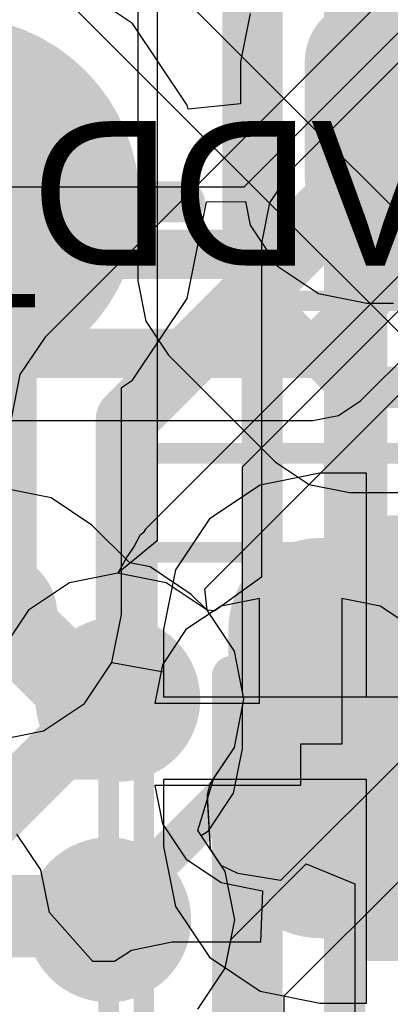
# Model space of a CAD drawing. Header units: millimetres. Extents: x -2 to 68, y -2 to 27.4.
# Tile 26 of 256: x 8.6 to 9.5, y 7.9 to 10.2. Entities that reach past the tile are written whole.
import ezdxf

# ---------------------------------------------------------------- set-up
doc = ezdxf.new("R2010")
doc.units = ezdxf.units.MM
for name, color, linetype in [('BottomLayer', 5, 'Continuous'), ('BottomPaste', 16, 'Continuous'), ('BottomSolder', 6, 'Continuous'), ('DrillGuide', 244, 'Continuous'), ('Mechanical10', 56, 'Continuous'), ('Mechanical13', 56, 'Continuous'), ('Mechanical15', 56, 'Continuous'), ('Mechanical42', 56, 'Continuous'), ('Mechanical6', 56, 'Continuous'), ('Mechanical88', 56, 'Continuous'), ('MidLayer1', 16, 'Continuous'), ('MidLayer2', 76, 'Continuous'), ('MidLayer3', 90, 'Continuous'), ('MidLayer4', 156, 'Continuous'), ('MidLayer5', 130, 'Continuous'), ('MidLayer6', 216, 'Continuous'), ('MidLayer7', 6, 'Continuous'), ('MidLayer8', 54, 'Continuous'), ('MultiLayer', 9, 'Continuous'), ('TopLayer', 1, 'Continuous'), ('TopPaste', 8, 'Continuous'), ('TopSolder', 216, 'Continuous'), ('ViaHoleLayer', 16, 'Continuous')]:
    doc.layers.add(name, color=color, linetype=linetype)

# ---------------------------------------------------------------- blocks, each defined once
blk = doc.blocks.new('TP_0_8MM_B_184')
at = {"layer": 'BottomLayer', "const_width": 0.4001}
blk.add_lwpolyline([(-0.2, 0, 1), (0.2, 0, 1)], format="xyb", close=True, dxfattribs=at)
at = {"layer": 'BottomSolder', "const_width": 0.45}
blk.add_lwpolyline([(-0.225, 0, 1), (0.225, 0, 1)], format="xyb", close=True, dxfattribs=at)
blk = doc.blocks.new('QFN40P700X700X100_HS_57L_226')
at = {"layer": 'Mechanical13', "const_width": 0.1}
for points in [[(3.55, 3.55), (3.55, -3.55)], [(3.55, -3.55), (-3.55, -3.55)]]:
    blk.add_lwpolyline(points, dxfattribs=at)
at = {"layer": 'Mechanical13', "const_width": 0.05}
blk.add_lwpolyline([(3.525, -3.55, 1), (3.575, -3.55, 1)], format="xyb", close=True, dxfattribs=at)
blk.add_lwpolyline([(3.525, -3.55, 1), (3.575, -3.55, 1)], format="xyb", close=True, dxfattribs=at)
at = {"layer": 'Mechanical15', "const_width": 0.05}
for points in [[(3.85, 3.85), (3.85, -3.85)], [(3.85, -3.85), (-3.85, -3.85)]]:
    blk.add_lwpolyline(points, dxfattribs=at)
at = {"layer": 'Mechanical15', "const_width": 0.025}
blk.add_lwpolyline([(3.8375, -3.85, 1), (3.8625, -3.85, 1)], format="xyb", close=True, dxfattribs=at)
blk.add_lwpolyline([(3.8375, -3.85, 1), (3.8625, -3.85, 1)], format="xyb", close=True, dxfattribs=at)
at = {"layer": 'TopLayer', "const_width": 0.108}
for points in [[(3.239, -3.293, 1), (3.347, -3.293, 1)], [(3.423, -3.293, 1), (3.531, -3.293, 1)], [(3.239, -3.477, 1), (3.347, -3.477, 1)], [(3.423, -3.477, 1), (3.531, -3.477, 1)]]:
    blk.add_lwpolyline(points, format="xyb", close=True, dxfattribs=at)
at = {"layer": 'TopLayer'}
for points in [[(3.477, -3.585), (3.477, -3.185), (3.293, -3.585), (3.293, -3.185)], [(3.585, -3.477), (3.585, -3.293), (3.185, -3.477), (3.185, -3.293)]]:
    blk.add_solid(points, dxfattribs=at)
at = {"layer": 'TopPaste', "const_width": 0.108}
for points in [[(3.239, -3.293, 1), (3.347, -3.293, 1)], [(3.423, -3.293, 1), (3.531, -3.293, 1)], [(3.239, -3.477, 1), (3.347, -3.477, 1)], [(3.423, -3.477, 1), (3.531, -3.477, 1)]]:
    blk.add_lwpolyline(points, format="xyb", close=True, dxfattribs=at)
at = {"layer": 'TopPaste'}
for points in [[(3.477, -3.585), (3.477, -3.185), (3.293, -3.585), (3.293, -3.185)], [(3.585, -3.477), (3.585, -3.293), (3.185, -3.477), (3.185, -3.293)]]:
    blk.add_solid(points, dxfattribs=at)
at = {"layer": 'TopSolder', "const_width": 0.108}
for points in [[(3.239, -3.293, 1), (3.347, -3.293, 1)], [(3.423, -3.293, 1), (3.531, -3.293, 1)], [(3.239, -3.477, 1), (3.347, -3.477, 1)], [(3.423, -3.477, 1), (3.531, -3.477, 1)]]:
    blk.add_lwpolyline(points, format="xyb", close=True, dxfattribs=at)
at = {"layer": 'TopSolder'}
for points in [[(3.477, -3.585), (3.477, -3.185), (3.293, -3.585), (3.293, -3.185)], [(3.585, -3.477), (3.585, -3.293), (3.185, -3.477), (3.185, -3.293)]]:
    blk.add_solid(points, dxfattribs=at)
blk = doc.blocks.new('CAP_0603_B_436')
at = {"layer": 'BottomLayer', "const_width": 0.2219}
for points in [[(-1.0741, 0.2631, 1), (-0.8522, 0.2631, 1)], [(-1.0741, -0.2631, 1), (-0.8522, -0.2631, 1)]]:
    blk.add_lwpolyline(points, format="xyb", close=True, dxfattribs=at)
at = {"layer": 'BottomLayer'}
for points in [[(-0.5369, 0.485), (-0.9632, 0.485), (-0.5369, -0.485), (-0.9632, -0.485)], [(-0.315, 0.2631), (-1.185, 0.2631), (-0.315, -0.2631), (-1.185, -0.2631)]]:
    blk.add_solid(points, dxfattribs=at)
at = {"layer": 'BottomPaste', "const_width": 0.2219}
for points in [[(-1.0741, 0.2631, 1), (-0.8522, 0.2631, 1)], [(-1.0741, -0.2631, 1), (-0.8522, -0.2631, 1)]]:
    blk.add_lwpolyline(points, format="xyb", close=True, dxfattribs=at)
at = {"layer": 'BottomPaste'}
for points in [[(-0.5369, 0.485), (-0.9632, 0.485), (-0.5369, -0.485), (-0.9632, -0.485)], [(-0.315, 0.2631), (-1.185, 0.2631), (-0.315, -0.2631), (-1.185, -0.2631)]]:
    blk.add_solid(points, dxfattribs=at)
at = {"layer": 'BottomSolder', "const_width": 0.2219}
for points in [[(-1.0741, 0.2631, 1), (-0.8522, 0.2631, 1)], [(-1.0741, -0.2631, 1), (-0.8522, -0.2631, 1)]]:
    blk.add_lwpolyline(points, format="xyb", close=True, dxfattribs=at)
at = {"layer": 'BottomSolder'}
for points in [[(-0.5369, 0.485), (-0.9632, 0.485), (-0.5369, -0.485), (-0.9632, -0.485)], [(-0.315, 0.2631), (-1.185, 0.2631), (-0.315, -0.2631), (-1.185, -0.2631)]]:
    blk.add_solid(points, dxfattribs=at)
at = {"layer": 'Mechanical10', "const_width": 0.12}
for points in [[(-0.88, 0.48), (0.88, 0.48)], [(-0.88, -0.48), (-0.88, 0.48)], [(-0.88, -0.48), (0.88, -0.48)]]:
    blk.add_lwpolyline(points, dxfattribs=at)
at = {"layer": 'Mechanical10', "const_width": 0.06}
for points in [[(-0.91, 0.48, 1), (-0.85, 0.48, 1)], [(-0.91, 0.48, 1), (-0.85, 0.48, 1)], [(-0.91, -0.48, 1), (-0.85, -0.48, 1)], [(-0.91, -0.48, 1), (-0.85, -0.48, 1)]]:
    blk.add_lwpolyline(points, format="xyb", close=True, dxfattribs=at)
at = {"layer": 'Mechanical6', "const_width": 0.05}
for points in [[(-1.39, 0.69), (1.39, 0.69)], [(-1.39, -0.69), (-1.39, 0.69)]]:
    blk.add_lwpolyline(points, dxfattribs=at)
at = {"layer": 'Mechanical6', "const_width": 0.025}
blk.add_lwpolyline([(-1.4025, 0.69, 1), (-1.3775, 0.69, 1)], format="xyb", close=True, dxfattribs=at)
blk.add_lwpolyline([(-1.4025, 0.69, 1), (-1.3775, 0.69, 1)], format="xyb", close=True, dxfattribs=at)
blk = doc.blocks.new('CAP_0402_440')
at = {"layer": 'Mechanical13', "const_width": 0.12}
for points in [[(-0.53, 0.28), (0.53, 0.28)], [(-0.53, -0.28), (-0.53, 0.28)], [(0.53, -0.28), (0.53, 0.28)], [(-0.53, -0.28), (0.53, -0.28)]]:
    blk.add_lwpolyline(points, dxfattribs=at)
at = {"layer": 'Mechanical13', "const_width": 0.06}
for points in [[(-0.56, 0.28, 1), (-0.5, 0.28, 1)], [(-0.56, 0.28, 1), (-0.5, 0.28, 1)], [(0.5, 0.28, 1), (0.56, 0.28, 1)], [(0.5, 0.28, 1), (0.56, 0.28, 1)], [(-0.56, -0.28, 1), (-0.5, -0.28, 1)], [(-0.56, -0.28, 1), (-0.5, -0.28, 1)], [(0.5, -0.28, 1), (0.56, -0.28, 1)], [(0.5, -0.28, 1), (0.56, -0.28, 1)]]:
    blk.add_lwpolyline(points, format="xyb", close=True, dxfattribs=at)
at = {"layer": 'Mechanical15', "const_width": 0.05}
for points in [[(-0.9, 0.44), (0.9, 0.44)], [(-0.9, -0.44), (-0.9, 0.44)], [(0.9, -0.44), (0.9, 0.44)], [(0, -0.22), (0, 0.22)], [(-0.22, 0), (0.22, 0)], [(-0.9, -0.44), (0.9, -0.44)]]:
    blk.add_lwpolyline(points, dxfattribs=at)
at = {"layer": 'Mechanical15'}
for points, const_width in [([(-0.9125, 0.44, 1), (-0.8875, 0.44, 1)], 0.025), ([(-0.9125, 0.44, 1), (-0.8875, 0.44, 1)], 0.025), ([(0.8875, 0.44, 1), (0.9125, 0.44, 1)], 0.025), ([(0.8875, 0.44, 1), (0.9125, 0.44, 1)], 0.025), ([(-0.0125, 0.22, 1), (0.0125, 0.22, 1)], 0.025), ([(0.165, 0, 1), (-0.165, 0, 1)], 0.05), ([(-0.2325, 0, 1), (-0.2075, 0, 1)], 0.025), ([(-0.1775, 0, 1), (-0.1525, 0, 1)], 0.025), ([(0.1525, 0, 1), (0.1775, 0, 1)], 0.025), ([(0.2075, 0, 1), (0.2325, 0, 1)], 0.025), ([(-0.0125, -0.22, 1), (0.0125, -0.22, 1)], 0.025), ([(-0.9125, -0.44, 1), (-0.8875, -0.44, 1)], 0.025), ([(-0.9125, -0.44, 1), (-0.8875, -0.44, 1)], 0.025), ([(0.8875, -0.44, 1), (0.9125, -0.44, 1)], 0.025), ([(0.8875, -0.44, 1), (0.9125, -0.44, 1)], 0.025)]:
    blk.add_lwpolyline(points, format="xyb", close=True, dxfattribs=dict(at, const_width=const_width))
at = {"layer": 'TopLayer', "const_width": 0.1508}
for points in [[(-0.6746, 0.1392, 1), (-0.5238, 0.1392, 1)], [(-0.3462, 0.1392, 1), (-0.1954, 0.1392, 1)], [(0.1954, 0.1392, 1), (0.3462, 0.1392, 1)], [(0.5238, 0.1392, 1), (0.6746, 0.1392, 1)], [(-0.6746, -0.1392, 1), (-0.5238, -0.1392, 1)], [(-0.3462, -0.1392, 1), (-0.1954, -0.1392, 1)], [(0.1954, -0.1392, 1), (0.3462, -0.1392, 1)], [(0.5238, -0.1392, 1), (0.6746, -0.1392, 1)]]:
    blk.add_lwpolyline(points, format="xyb", close=True, dxfattribs=at)
at = {"layer": 'TopLayer'}
for points in [[(-0.2708, 0.29), (-0.5992, 0.29), (-0.2708, -0.29), (-0.5992, -0.29)], [(0.2708, -0.29), (0.5992, -0.29), (0.2708, 0.29), (0.5992, 0.29)], [(-0.12, 0.1392), (-0.75, 0.1392), (-0.12, -0.1392), (-0.75, -0.1392)], [(0.12, -0.1392), (0.75, -0.1392), (0.12, 0.1392), (0.75, 0.1392)]]:
    blk.add_solid(points, dxfattribs=at)
at = {"layer": 'TopPaste', "const_width": 0.1508}
for points in [[(-0.6746, 0.1392, 1), (-0.5238, 0.1392, 1)], [(-0.3462, 0.1392, 1), (-0.1954, 0.1392, 1)], [(0.1954, 0.1392, 1), (0.3462, 0.1392, 1)], [(0.5238, 0.1392, 1), (0.6746, 0.1392, 1)], [(-0.6746, -0.1392, 1), (-0.5238, -0.1392, 1)], [(-0.3462, -0.1392, 1), (-0.1954, -0.1392, 1)], [(0.1954, -0.1392, 1), (0.3462, -0.1392, 1)], [(0.5238, -0.1392, 1), (0.6746, -0.1392, 1)]]:
    blk.add_lwpolyline(points, format="xyb", close=True, dxfattribs=at)
at = {"layer": 'TopPaste'}
for points in [[(-0.2708, 0.29), (-0.5992, 0.29), (-0.2708, -0.29), (-0.5992, -0.29)], [(0.2708, -0.29), (0.5992, -0.29), (0.2708, 0.29), (0.5992, 0.29)], [(-0.12, 0.1392), (-0.75, 0.1392), (-0.12, -0.1392), (-0.75, -0.1392)], [(0.12, -0.1392), (0.75, -0.1392), (0.12, 0.1392), (0.75, 0.1392)]]:
    blk.add_solid(points, dxfattribs=at)
at = {"layer": 'TopSolder', "const_width": 0.1508}
for points in [[(-0.6746, 0.1392, 1), (-0.5238, 0.1392, 1)], [(-0.3462, 0.1392, 1), (-0.1954, 0.1392, 1)], [(0.1954, 0.1392, 1), (0.3462, 0.1392, 1)], [(0.5238, 0.1392, 1), (0.6746, 0.1392, 1)], [(-0.6746, -0.1392, 1), (-0.5238, -0.1392, 1)], [(-0.3462, -0.1392, 1), (-0.1954, -0.1392, 1)], [(0.1954, -0.1392, 1), (0.3462, -0.1392, 1)], [(0.5238, -0.1392, 1), (0.6746, -0.1392, 1)]]:
    blk.add_lwpolyline(points, format="xyb", close=True, dxfattribs=at)
at = {"layer": 'TopSolder'}
for points in [[(-0.2708, 0.29), (-0.5992, 0.29), (-0.2708, -0.29), (-0.5992, -0.29)], [(0.2708, -0.29), (0.5992, -0.29), (0.2708, 0.29), (0.5992, 0.29)], [(-0.12, 0.1392), (-0.75, 0.1392), (-0.12, -0.1392), (-0.75, -0.1392)], [(0.12, -0.1392), (0.75, -0.1392), (0.12, 0.1392), (0.75, 0.1392)]]:
    blk.add_solid(points, dxfattribs=at)
blk = doc.blocks.new('CAP_0402_B_441')
at = {"layer": 'BottomLayer', "const_width": 0.1508}
for points in [[(-0.6746, 0.1392, 1), (-0.5238, 0.1392, 1)], [(-0.3462, 0.1392, 1), (-0.1954, 0.1392, 1)], [(0.1954, 0.1392, 1), (0.3462, 0.1392, 1)], [(0.5238, 0.1392, 1), (0.6746, 0.1392, 1)], [(-0.6746, -0.1392, 1), (-0.5238, -0.1392, 1)], [(-0.3462, -0.1392, 1), (-0.1954, -0.1392, 1)], [(0.1954, -0.1392, 1), (0.3462, -0.1392, 1)], [(0.5238, -0.1392, 1), (0.6746, -0.1392, 1)]]:
    blk.add_lwpolyline(points, format="xyb", close=True, dxfattribs=at)
at = {"layer": 'BottomLayer'}
for points in [[(-0.2708, 0.29), (-0.5992, 0.29), (-0.2708, -0.29), (-0.5992, -0.29)], [(0.2708, -0.29), (0.5992, -0.29), (0.2708, 0.29), (0.5992, 0.29)], [(-0.12, 0.1392), (-0.75, 0.1392), (-0.12, -0.1392), (-0.75, -0.1392)], [(0.12, -0.1392), (0.75, -0.1392), (0.12, 0.1392), (0.75, 0.1392)]]:
    blk.add_solid(points, dxfattribs=at)
at = {"layer": 'BottomPaste', "const_width": 0.1508}
for points in [[(-0.6746, 0.1392, 1), (-0.5238, 0.1392, 1)], [(-0.3462, 0.1392, 1), (-0.1954, 0.1392, 1)], [(0.1954, 0.1392, 1), (0.3462, 0.1392, 1)], [(0.5238, 0.1392, 1), (0.6746, 0.1392, 1)], [(-0.6746, -0.1392, 1), (-0.5238, -0.1392, 1)], [(-0.3462, -0.1392, 1), (-0.1954, -0.1392, 1)], [(0.1954, -0.1392, 1), (0.3462, -0.1392, 1)], [(0.5238, -0.1392, 1), (0.6746, -0.1392, 1)]]:
    blk.add_lwpolyline(points, format="xyb", close=True, dxfattribs=at)
at = {"layer": 'BottomPaste'}
for points in [[(-0.2708, 0.29), (-0.5992, 0.29), (-0.2708, -0.29), (-0.5992, -0.29)], [(0.2708, -0.29), (0.5992, -0.29), (0.2708, 0.29), (0.5992, 0.29)], [(-0.12, 0.1392), (-0.75, 0.1392), (-0.12, -0.1392), (-0.75, -0.1392)], [(0.12, -0.1392), (0.75, -0.1392), (0.12, 0.1392), (0.75, 0.1392)]]:
    blk.add_solid(points, dxfattribs=at)
at = {"layer": 'BottomSolder', "const_width": 0.1508}
for points in [[(-0.6746, 0.1392, 1), (-0.5238, 0.1392, 1)], [(-0.3462, 0.1392, 1), (-0.1954, 0.1392, 1)], [(0.1954, 0.1392, 1), (0.3462, 0.1392, 1)], [(0.5238, 0.1392, 1), (0.6746, 0.1392, 1)], [(-0.6746, -0.1392, 1), (-0.5238, -0.1392, 1)], [(-0.3462, -0.1392, 1), (-0.1954, -0.1392, 1)], [(0.1954, -0.1392, 1), (0.3462, -0.1392, 1)], [(0.5238, -0.1392, 1), (0.6746, -0.1392, 1)]]:
    blk.add_lwpolyline(points, format="xyb", close=True, dxfattribs=at)
at = {"layer": 'BottomSolder'}
for points in [[(-0.2708, 0.29), (-0.5992, 0.29), (-0.2708, -0.29), (-0.5992, -0.29)], [(0.2708, -0.29), (0.5992, -0.29), (0.2708, 0.29), (0.5992, 0.29)], [(-0.12, 0.1392), (-0.75, 0.1392), (-0.12, -0.1392), (-0.75, -0.1392)], [(0.12, -0.1392), (0.75, -0.1392), (0.12, 0.1392), (0.75, 0.1392)]]:
    blk.add_solid(points, dxfattribs=at)
at = {"layer": 'Mechanical10', "const_width": 0.12}
for points in [[(-0.53, 0.28), (0.53, 0.28)], [(-0.53, -0.28), (-0.53, 0.28)], [(0.53, -0.28), (0.53, 0.28)], [(-0.53, -0.28), (0.53, -0.28)]]:
    blk.add_lwpolyline(points, dxfattribs=at)
at = {"layer": 'Mechanical10', "const_width": 0.06}
for points in [[(-0.56, 0.28, 1), (-0.5, 0.28, 1)], [(-0.56, 0.28, 1), (-0.5, 0.28, 1)], [(0.5, 0.28, 1), (0.56, 0.28, 1)], [(0.5, 0.28, 1), (0.56, 0.28, 1)], [(-0.56, -0.28, 1), (-0.5, -0.28, 1)], [(-0.56, -0.28, 1), (-0.5, -0.28, 1)], [(0.5, -0.28, 1), (0.56, -0.28, 1)], [(0.5, -0.28, 1), (0.56, -0.28, 1)]]:
    blk.add_lwpolyline(points, format="xyb", close=True, dxfattribs=at)
at = {"layer": 'Mechanical6', "const_width": 0.05}
for points in [[(-0.9, 0.44), (0.9, 0.44)], [(-0.9, -0.44), (-0.9, 0.44)], [(0.9, -0.44), (0.9, 0.44)], [(0, -0.22), (0, 0.22)], [(-0.22, 0), (0.22, 0)], [(-0.9, -0.44), (0.9, -0.44)]]:
    blk.add_lwpolyline(points, dxfattribs=at)
at = {"layer": 'Mechanical6'}
for points, const_width in [([(-0.9125, 0.44, 1), (-0.8875, 0.44, 1)], 0.025), ([(-0.9125, 0.44, 1), (-0.8875, 0.44, 1)], 0.025), ([(0.8875, 0.44, 1), (0.9125, 0.44, 1)], 0.025), ([(0.8875, 0.44, 1), (0.9125, 0.44, 1)], 0.025), ([(-0.0125, 0.22, 1), (0.0125, 0.22, 1)], 0.025), ([(0.165, 0, 1), (-0.165, 0, 1)], 0.05), ([(-0.2325, 0, 1), (-0.2075, 0, 1)], 0.025), ([(-0.1775, 0, 1), (-0.1525, 0, 1)], 0.025), ([(0.1525, 0, 1), (0.1775, 0, 1)], 0.025), ([(0.2075, 0, 1), (0.2325, 0, 1)], 0.025), ([(-0.0125, -0.22, 1), (0.0125, -0.22, 1)], 0.025), ([(-0.9125, -0.44, 1), (-0.8875, -0.44, 1)], 0.025), ([(-0.9125, -0.44, 1), (-0.8875, -0.44, 1)], 0.025), ([(0.8875, -0.44, 1), (0.9125, -0.44, 1)], 0.025), ([(0.8875, -0.44, 1), (0.9125, -0.44, 1)], 0.025)]:
    blk.add_lwpolyline(points, format="xyb", close=True, dxfattribs=dict(at, const_width=const_width))

msp = doc.modelspace()

# ---------------------------------------------------------------- linework, layer by layer
at = {"layer": 'BottomLayer'}
for p, q in [((8.8326, 10.2326), (8.6341, 10.3652)), ((9.1175, 10.2566), (9.0941, 10.1392)), ((8.9652, 10.0341), (8.8326, 10.2326)), ((9.0941, 10.1392), (9.0941, 10.0372)), ((8.9671, 10.0247), (8.9652, 10.0341)), ((9.0941, 10.0372), (8.9671, 10.0247)), ((8.9652, 9.5659), (9.0118, 9.8)), ((9.0118, 9.8), (9.1061, 9.8005)), ((9.1061, 9.8005), (9.1175, 9.7434)), ((9.1175, 9.7434), (9.1839, 9.6439)), ((9.1839, 9.6439), (9.2834, 9.5775)), ((9.2834, 9.5775), (9.4008, 9.5541)), ((8.8326, 9.3674), (8.9652, 9.5659)), ((9.4008, 9.5541), (9.465, 9.5541)), ((8.8059, 9.3495), (8.8326, 9.3674)), ((8.8059, 8.8), (8.8059, 9.3495)), ((9.2868, 9.1423), (9.1418, 9.1134)), ((9.4, 9.1423), (9.2868, 9.1423)), ((9.4, 8.6), (9.4, 9.1423)), ((9.1418, 9.1134), (9.0188, 9.0312)), ((9.0188, 9.0312), (8.9366, 8.9082)), ((8.9366, 8.9082), (8.9077, 8.7631)), ((8.7826, 8.6829), (8.8059, 8.8)), ((8.9077, 8.7631), (8.9077, 8.6)), ((8.7163, 8.5837), (8.7826, 8.6829)), ((8.7163, 8.5837), (8.7826, 8.6829)), ((8.7826, 8.6829), (8.9077, 8.661)), ((8.9077, 8.661), (8.9077, 8.6)), ((8.9077, 8.6), (9.5, 8.6)), ((8.9077, 8.6), (9.4, 8.6)), ((8.6171, 8.5174), (8.7163, 8.5837)), ((8.6171, 8.5174), (8.7163, 8.5837)), ((8.5, 8.4941), (8.6171, 8.5174)), ((8.5, 8.4941), (8.6171, 8.5174)), ((9.4, 8.4), (8.9077, 8.4)), ((8.9077, 8.4), (8.9077, 8.2369)), ((9.4, 8.4), (8.9077, 8.4)), ((8.9077, 8.4), (8.9077, 8.2369)), ((9.4, 7.8577), (9.4, 8.4)), ((9.4, 7.8577), (9.4, 8.4)), ((8.9077, 8.2369), (8.9366, 8.0918)), ((8.9077, 8.2369), (8.9366, 8.0918)), ((8.9366, 8.0918), (9.0188, 7.9688)), ((8.9366, 8.0918), (9.0188, 7.9688)), ((9.0188, 7.9688), (9.1418, 7.8866)), ((9.0188, 7.9688), (9.1418, 7.8866)), ((9.1418, 7.8866), (9.2868, 7.8577)), ((9.1418, 7.8866), (9.2868, 7.8577)), ((9.2868, 7.8577), (9.4, 7.8577)), ((9.2868, 7.8577), (9.4, 7.8577))]:
    msp.add_line(p, q, dxfattribs=at)
at = {"layer": 'BottomLayer', "const_width": 0.2}
for points in [[(8.4, 9.8), (8.5, 9.7)], [(8.5, 8.8), (8.5, 9.7)]]:
    msp.add_lwpolyline(points, dxfattribs=at)
at = {"layer": 'BottomLayer'}
for points, const_width in [([(8.45, 9.7, 1), (8.55, 9.7, 1)], 0.1), ([(8.45, 9.7, 1), (8.55, 9.7, 1)], 0.1), ([(8.425, 8.8, 1), (8.575, 8.8, 1)], 0.15), ([(8.45, 8.8, 1), (8.55, 8.8, 1)], 0.1)]:
    msp.add_lwpolyline(points, format="xyb", close=True, dxfattribs=dict(at, const_width=const_width))
at = {"layer": 'DrillGuide'}
for points, const_width in [([(8.7469, 8.594, 1), (8.8469, 8.594, 1)], 0.1), ([(9.215, 8.485, 1), (9.265, 8.485, 1)], 0.05), ([(8.7247, 8.0595, 1), (8.8247, 8.0595, 1)], 0.1)]:
    msp.add_lwpolyline(points, format="xyb", close=True, dxfattribs=dict(at, const_width=const_width))
at = {"layer": 'Mechanical88', "const_width": 0.1}
msp.add_lwpolyline([(8.4, 9.8), (8.9578, 9.8)], dxfattribs=at)
at = {"layer": 'Mechanical88', "const_width": 0.05}
msp.add_lwpolyline([(8.9328, 9.8, 1), (8.9828, 9.8, 1)], format="xyb", close=True, dxfattribs=at)
at = {"layer": 'MidLayer1'}
for p, q in [((8.7969, 8.8998), (8.6798, 8.8766)), ((8.9139, 8.8766), (8.7969, 8.8998)), ((8.6798, 8.8766), (8.5806, 8.8103)), ((9.0132, 8.8103), (8.9139, 8.8766)), ((8.5806, 8.8103), (8.5143, 8.711)), ((9.0795, 8.711), (9.0132, 8.8103)), ((9.1028, 8.594), (9.0795, 8.711)), ((9.0795, 8.4769), (9.1028, 8.594)), ((9.021, 8.3894), (9.0795, 8.4769)), ((9.014, 8.3628), (9.021, 8.3894)), ((9.0213, 8.2304), (9.014, 8.3628)), ((9.0573, 8.1765), (9.0213, 8.2304)), ((9.0806, 8.0595), (9.0573, 8.1765)), ((9.0573, 7.9424), (9.0806, 8.0595)), ((8.991, 7.8432), (9.0573, 7.9424))]:
    msp.add_line(p, q, dxfattribs=at)
for points, const_width in [([(9.49, 10, 1), (9.64, 10, 1)], 0.15), ([(8.6969, 8.594, 1), (8.8969, 8.594, 1)], 0.2), ([(9.165, 8.485, 1), (9.315, 8.485, 1)], 0.15), ([(8.6747, 8.0595, 1), (8.8747, 8.0595, 1)], 0.2), ([(8.7157, 8.0685, 1), (8.8157, 8.0685, 1)], 0.1), ([(8.7157, 8.0685, 1), (8.8157, 8.0685, 1)], 0.1), ([(8.7247, 8.0595, 1), (8.8247, 8.0595, 1)], 0.1)]:
    msp.add_lwpolyline(points, format="xyb", close=True, dxfattribs=dict(at, const_width=const_width))
at = {"layer": 'MidLayer1', "const_width": 0.2}
for points in [[(8.3713, 8.0685), (8.7657, 8.0685)], [(8.7657, 8.0685), (8.7747, 8.0595)]]:
    msp.add_lwpolyline(points, dxfattribs=at)
at = {"layer": 'MidLayer2'}
for p, q in [((10.4259, 11.2775), (8.6204, 9.4719)), ((9.099, 9.1575), (10.3128, 10.3714)), ((8.6204, 9.4719), (8.5596, 9.381)), ((8.5596, 9.381), (8.5382, 9.2737)), ((9.099, 8.6129), (9.099, 9.1575)), ((9.1028, 8.594), (9.099, 8.6129)), ((9.099, 8.5751), (9.1028, 8.594)), ((9.099, 8.4739), (9.099, 8.5751)), ((9.0777, 8.3666), (9.099, 8.4739)), ((9.0169, 8.2756), (9.0777, 8.3666)), ((8.9991, 8.2637), (9.0169, 8.2756)), ((9.0573, 8.1765), (8.9991, 8.2637)), ((9.0806, 8.0595), (9.0573, 8.1765)), ((9.0573, 7.9424), (9.0806, 8.0595)), ((8.991, 7.8432), (9.0573, 7.9424))]:
    msp.add_line(p, q, dxfattribs=at)
at = {"layer": 'MidLayer2', "const_width": 0.15}
for points in [[(8.8186, 9.2737), (10.706, 11.161)], [(8.8186, 8.4739), (8.8186, 9.2737)], [(8.3351, 8.1502), (8.6588, 8.4739)], [(8.6588, 8.4739), (8.8186, 8.4739)]]:
    msp.add_lwpolyline(points, dxfattribs=at)
at = {"layer": 'MidLayer2'}
for points, const_width in [([(8.7811, 9.2737, 1), (8.8561, 9.2737, 1)], 0.075), ([(8.7811, 9.2737, 1), (8.8561, 9.2737, 1)], 0.075), ([(8.6969, 8.594, 1), (8.8969, 8.594, 1)], 0.2), ([(8.6213, 8.4739, 1), (8.6963, 8.4739, 1)], 0.075), ([(8.6213, 8.4739, 1), (8.6963, 8.4739, 1)], 0.075), ([(8.7811, 8.4739, 1), (8.8561, 8.4739, 1)], 0.075), ([(8.7811, 8.4739, 1), (8.8561, 8.4739, 1)], 0.075), ([(8.6747, 8.0595, 1), (8.8747, 8.0595, 1)], 0.2)]:
    msp.add_lwpolyline(points, format="xyb", close=True, dxfattribs=dict(at, const_width=const_width))
at = {"layer": 'MidLayer3'}
for p, q in [((9.5372, 10.2703), (9.1028, 9.8358)), ((9.1028, 9.8358), (7.9692, 9.8358)), ((9.3851, 9.3174), (9.8194, 9.7517)), ((9.3321, 9.282), (9.3851, 9.3174)), ((8.0795, 9.2696), (9.2697, 9.2696)), ((9.2697, 9.2696), (9.3321, 9.282)), ((9.2, 7.875), (10.4748, 9.1498)), ((10.0202, 8.9836), (9.1912, 8.1546)), ((8.7969, 8.8998), (8.6798, 8.8766)), ((8.9139, 8.8766), (8.7969, 8.8998)), ((8.6798, 8.8766), (8.5806, 8.8103)), ((9.0132, 8.8103), (8.9139, 8.8766)), ((8.5806, 8.8103), (8.5143, 8.711)), ((9.0795, 8.711), (9.0132, 8.8103)), ((9.1028, 8.594), (9.0795, 8.711)), ((9.0795, 8.4769), (9.1028, 8.594)), ((9.0298, 8.4026), (9.0795, 8.4769)), ((9.0146, 8.3527), (9.0298, 8.4026)), ((9.0213, 8.2304), (9.0146, 8.3527)), ((9.0478, 8.1908), (9.0213, 8.2304)), ((9.0875, 8.1716), (9.0478, 8.1908)), ((9.1912, 8.1546), (9.0875, 8.1716)), ((9.2, 4.05), (9.2, 7.875))]:
    msp.add_line(p, q, dxfattribs=at)
at = {"layer": 'MidLayer3', "const_width": 0.12}
for points in [[(9.1703, 9.6727), (9.6526, 10.155)], [(9.2697, 9.4327), (9.752, 9.915)], [(7.9093, 9.6727), (9.1703, 9.6727)], [(7.8099, 9.4327), (9.2697, 9.4327)]]:
    msp.add_lwpolyline(points, dxfattribs=at)
at = {"layer": 'MidLayer3'}
for points, const_width in [([(9.1403, 9.6727, 1), (9.2003, 9.6727, 1)], 0.06), ([(9.1403, 9.6727, 1), (9.2003, 9.6727, 1)], 0.06), ([(9.2397, 9.4327, 1), (9.2997, 9.4327, 1)], 0.06), ([(9.2397, 9.4327, 1), (9.2997, 9.4327, 1)], 0.06), ([(8.6969, 8.594, 1), (8.8969, 8.594, 1)], 0.2), ([(8.6747, 8.0595, 1), (8.8747, 8.0595, 1)], 0.2)]:
    msp.add_lwpolyline(points, format="xyb", close=True, dxfattribs=dict(at, const_width=const_width))
at = {"layer": 'MidLayer4'}
for p, q in [((8.6351, 9.0826), (8.518, 9.1059)), ((8.7343, 9.0163), (8.6351, 9.0826)), ((8.8259, 8.9247), (8.7343, 9.0163)), ((8.8757, 8.9148), (8.8259, 8.9247)), ((8.9749, 8.8485), (8.8757, 8.9148)), ((9.0132, 8.8103), (8.9749, 8.8485)), ((9.0795, 8.711), (9.0132, 8.8103)), ((9.0132, 8.8103), (9.0132, 8.8103)), ((9.1028, 8.594), (9.0795, 8.711)), ((9.0795, 8.4769), (9.1028, 8.594)), ((9.0298, 8.4026), (9.0795, 8.4769)), ((8.991, 8.2758), (9.0298, 8.4026)), ((9.0573, 8.1765), (8.991, 8.2758)), ((9.0806, 8.0595), (9.0573, 8.1765)), ((9.0573, 7.9424), (9.0806, 8.0595)), ((8.991, 7.8432), (9.0573, 7.9424))]:
    msp.add_line(p, q, dxfattribs=at)
for points, const_width in [([(8.425, 8.8, 1), (8.575, 8.8, 1)], 0.15), ([(8.45, 8.8, 1), (8.55, 8.8, 1)], 0.1), ([(8.468, 8.8, 1), (8.568, 8.8, 1)], 0.1), ([(8.468, 8.8, 1), (8.568, 8.8, 1)], 0.1), ([(8.6969, 8.594, 1), (8.8969, 8.594, 1)], 0.2), ([(8.6358, 8.6322, 1), (8.7358, 8.6322, 1)], 0.1), ([(8.6358, 8.6322, 1), (8.7358, 8.6322, 1)], 0.1), ([(8.7086, 8.6322, 1), (8.8086, 8.6322, 1)], 0.1), ([(8.7086, 8.6322, 1), (8.8086, 8.6322, 1)], 0.1), ([(8.7469, 8.594, 1), (8.8469, 8.594, 1)], 0.1), ([(8.6747, 8.0595, 1), (8.8747, 8.0595, 1)], 0.2)]:
    msp.add_lwpolyline(points, format="xyb", close=True, dxfattribs=dict(at, const_width=const_width))
at = {"layer": 'MidLayer4', "const_width": 0.2}
for points in [[(8.5, 8.8), (8.518, 8.8)], [(8.518, 8.8), (8.6858, 8.6322)], [(8.6858, 8.6322), (8.7586, 8.6322)], [(8.7586, 8.6322), (8.7969, 8.594)]]:
    msp.add_lwpolyline(points, dxfattribs=at)
at = {"layer": 'MidLayer5'}
for p, q in [((8.892, 12.1601), (8.892, 8.9779)), ((8.892, 8.9779), (8.7969, 8.8998)), ((8.7969, 8.8998), (8.6798, 8.8766)), ((8.6798, 8.8766), (8.5806, 8.8103)), ((8.5806, 8.8103), (8.5143, 8.711))]:
    msp.add_line(p, q, dxfattribs=at)
at = {"layer": 'MidLayer5', "const_width": 0.1}
for points in [[(9.1469, 3.9031), (9.1469, 12.1601)], [(9.3469, 4.1478), (9.3469, 12.0684)]]:
    msp.add_lwpolyline(points, dxfattribs=at)
at = {"layer": 'MidLayer5', "const_width": 0.2}
for points in [[(8.6969, 8.594, 1), (8.8969, 8.594, 1)], [(8.6747, 8.0595, 1), (8.8747, 8.0595, 1)]]:
    msp.add_lwpolyline(points, format="xyb", close=True, dxfattribs=at)
at = {"layer": 'MidLayer6'}
for p, q in [((9.6794, 10.3398), (9.2198, 9.8802)), ((9.2198, 9.8802), (9.1645, 9.7975)), ((9.1645, 9.7975), (9.1451, 9.7)), ((9.1451, 9.7), (9.1451, 8.8901)), ((8.7969, 8.8998), (8.6798, 8.8766)), ((8.9139, 8.8766), (8.7969, 8.8998)), ((9.1451, 8.8901), (9.0318, 8.8084)), ((8.6798, 8.8766), (8.5806, 8.8103)), ((9.0132, 8.8103), (8.9139, 8.8766)), ((8.5806, 8.8103), (8.5143, 8.711)), ((9.0318, 8.8084), (9.0132, 8.8103)), ((9.0714, 8.013), (9.2537, 8.1954)), ((9.2537, 8.1954), (9.3711, 8.1468)), ((9.3711, 8.1468), (9.3711, 7.15)), ((9.0573, 7.9424), (9.0714, 8.013)), ((8.991, 7.8432), (9.0573, 7.9424))]:
    msp.add_line(p, q, dxfattribs=at)
at = {"layer": 'MidLayer6', "const_width": 0.1}
for points in [[(9.4, 9.7), (9.8596, 10.1596)], [(9.4, 8.7021), (9.4, 9.7)], [(8.7747, 8.0768), (9.4, 8.7021)], [(8.7747, 8.0595), (8.7747, 8.0768)]]:
    msp.add_lwpolyline(points, dxfattribs=at)
at = {"layer": 'MidLayer6'}
for points, const_width in [([(9.375, 9.7, 1), (9.425, 9.7, 1)], 0.05), ([(9.375, 9.7, 1), (9.425, 9.7, 1)], 0.05), ([(8.6969, 8.594, 1), (8.8969, 8.594, 1)], 0.2), ([(9.375, 8.7021, 1), (9.425, 8.7021, 1)], 0.05), ([(9.375, 8.7021, 1), (9.425, 8.7021, 1)], 0.05), ([(8.6747, 8.0595, 1), (8.8747, 8.0595, 1)], 0.2), ([(8.7497, 8.0768, 1), (8.7997, 8.0768, 1)], 0.05), ([(8.7497, 8.0768, 1), (8.7997, 8.0768, 1)], 0.05), ([(8.7497, 8.0595, 1), (8.7997, 8.0595, 1)], 0.05)]:
    msp.add_lwpolyline(points, format="xyb", close=True, dxfattribs=dict(at, const_width=const_width))
at = {"layer": 'MidLayer7'}
for p, q in [((9.2312, 10.0188), (7.3049, 11.9451)), ((8.2029, 10.7587), (9.0871, 9.8746)), ((9.751, 9.499), (9.2312, 10.0188)), ((9.0871, 9.8746), (9.0871, 9.8746)), ((9.0871, 9.8746), (9.6068, 9.3549)), ((8.7969, 8.8998), (8.6798, 8.8766)), ((8.9139, 8.8766), (8.7969, 8.8998)), ((8.6798, 8.8766), (8.5806, 8.8103)), ((9.0132, 8.8103), (8.9139, 8.8766)), ((8.5806, 8.8103), (8.5143, 8.711)), ((9.0795, 8.711), (9.0132, 8.8103)), ((9.1028, 8.594), (9.0795, 8.711)), ((9.0795, 8.4769), (9.1028, 8.594)), ((9.0298, 8.4026), (9.0795, 8.4769)), ((9.0146, 8.3527), (9.0298, 8.4026)), ((9.0213, 8.2304), (9.0146, 8.3527)), ((9.0573, 8.1765), (9.0213, 8.2304)), ((9.0806, 8.0595), (9.0573, 8.1765)), ((9.0573, 7.9424), (9.0806, 8.0595)), ((8.991, 7.8432), (9.0573, 7.9424))]:
    msp.add_line(p, q, dxfattribs=at)
at = {"layer": 'MidLayer7', "const_width": 0.2}
for points in [[(8.6969, 8.594, 1), (8.8969, 8.594, 1)], [(8.6747, 8.0595, 1), (8.8747, 8.0595, 1)]]:
    msp.add_lwpolyline(points, format="xyb", close=True, dxfattribs=at)
at = {"layer": 'MidLayer8'}
for p, q in [((9.7518, 9.8942), (8.8639, 9.0063)), ((9.0081, 8.8621), (9.896, 9.75)), ((8.8639, 9.0063), (8.8583, 8.9979)), ((8.8504, 8.9914), (8.8363, 8.965)), ((8.8583, 8.9979), (8.8504, 8.9914)), ((8.8363, 8.965), (8.8197, 8.9401)), ((8.8197, 8.9401), (8.7969, 8.8998)), ((8.7969, 8.8998), (8.6798, 8.8766)), ((8.6798, 8.8766), (8.5806, 8.8103)), ((9.0132, 8.8103), (9.0081, 8.8621)), ((8.5806, 8.8103), (8.5143, 8.711)), ((9.0795, 8.711), (9.0132, 8.8103)), ((9.1028, 8.594), (9.0795, 8.711)), ((9.0795, 8.4769), (9.1028, 8.594)), ((9.0298, 8.4026), (9.0795, 8.4769)), ((9.0146, 8.3527), (9.0298, 8.4026)), ((9.0213, 8.2304), (9.0146, 8.3527)), ((9.0573, 8.1765), (9.0213, 8.2304)), ((9.0806, 8.0595), (9.0573, 8.1765)), ((9.0573, 7.9424), (9.0806, 8.0595)), ((8.991, 7.8432), (9.0573, 7.9424))]:
    msp.add_line(p, q, dxfattribs=at)
at = {"layer": 'MidLayer8', "const_width": 0.2}
for points in [[(8.6969, 8.594, 1), (8.8969, 8.594, 1)], [(8.6747, 8.0595, 1), (8.8747, 8.0595, 1)]]:
    msp.add_lwpolyline(points, format="xyb", close=True, dxfattribs=at)
at = {"layer": 'MultiLayer'}
for points, const_width in [([(9.49, 10, 1), (9.64, 10, 1)], 0.15), ([(8.425, 8.8, 1), (8.575, 8.8, 1)], 0.15), ([(8.6969, 8.594, 1), (8.8969, 8.594, 1)], 0.2), ([(9.165, 8.485, 1), (9.315, 8.485, 1)], 0.15), ([(8.6747, 8.0595, 1), (8.8747, 8.0595, 1)], 0.2)]:
    msp.add_lwpolyline(points, format="xyb", close=True, dxfattribs=dict(at, const_width=const_width))
at = {"layer": 'TopLayer'}
for p, q in [((8.8451, 10.5687), (8.8451, 9.6086)), ((8.8451, 9.6086), (8.8645, 9.511)), ((8.8645, 9.511), (8.9198, 9.4283)), ((8.9198, 9.4283), (9.1783, 9.1698)), ((9.1783, 9.1698), (9.261, 9.1145)), ((9.261, 9.1145), (9.3586, 9.0951)), ((9.3586, 9.0951), (9.5694, 9.0951)), ((9.14, 8.8385), (9.0473, 8.82)), ((9.14, 8.585), (9.14, 8.8385)), ((9.4327, 8.82), (9.34, 8.8385)), ((9.34, 8.8385), (9.34, 8.485)), ((9.0473, 8.82), (8.962, 8.763)), ((9.518, 8.763), (9.4327, 8.82)), ((8.962, 8.763), (8.905, 8.6777)), ((8.905, 8.6777), (8.8865, 8.585)), ((8.8865, 8.585), (9.14, 8.585)), ((9.34, 8.485), (9.24, 8.485)), ((9.24, 8.485), (9.24, 8.385)), ((9.24, 8.385), (8.8865, 8.385)), ((8.8865, 8.385), (8.905, 8.2923)), ((8.905, 8.2923), (8.962, 8.207)), ((8.6105, 8.1804), (8.5523, 8.2675)), ((8.962, 8.207), (9.0473, 8.15)), ((8.631, 8.0776), (8.6105, 8.1804)), ((9.0473, 8.15), (9.148, 8.1299)), ((9.148, 8.1299), (9.1431, 8.005)), ((8.7367, 7.9581), (8.631, 8.0776)), ((8.929, 8.005), (8.8299, 7.9853)), ((9.1431, 8.005), (8.929, 8.005)), ((8.8299, 7.9853), (8.7892, 7.9581)), ((8.7892, 7.9581), (8.7367, 7.9581))]:
    msp.add_line(p, q, dxfattribs=at)
at = {"layer": 'TopLayer', "const_width": 0.1}
for points in [[(9.1, 9.6086), (9.1, 10.875)], [(9.1, 9.6086), (9.3586, 9.35)], [(9.3586, 9.35), (9.675, 9.35)]]:
    msp.add_lwpolyline(points, dxfattribs=at)
at = {"layer": 'TopLayer'}
for points, const_width in [([(9.49, 10, 1), (9.64, 10, 1)], 0.15), ([(9.075, 9.6086, 1), (9.125, 9.6086, 1)], 0.05), ([(9.075, 9.6086, 1), (9.125, 9.6086, 1)], 0.05), ([(9.3336, 9.35, 1), (9.3836, 9.35, 1)], 0.05), ([(9.3336, 9.35, 1), (9.3836, 9.35, 1)], 0.05), ([(9.165, 8.485, 1), (9.315, 8.485, 1)], 0.15)]:
    msp.add_lwpolyline(points, format="xyb", close=True, dxfattribs=dict(at, const_width=const_width))
at = {"layer": 'ViaHoleLayer'}
for points, const_width in [([(8.7469, 8.594, 1), (8.8469, 8.594, 1)], 0.1), ([(9.215, 8.485, 1), (9.265, 8.485, 1)], 0.05), ([(8.7247, 8.0595, 1), (8.8247, 8.0595, 1)], 0.1)]:
    msp.add_lwpolyline(points, format="xyb", close=True, dxfattribs=dict(at, const_width=const_width))

# ---------------------------------------------------------------- block references
for name, p in [('CAP_0402_440', (10, 10)), ('CAP_0402_B_441', (10, 10)), ('CAP_0603_B_436', (10.25, 8.5))]:
    msp.add_blockref(name, p)
for name, p, rotation in [('TP_0_8MM_B_184', (8.4, 9.8), 270), ('QFN40P700X700X100_HS_57L_226', (12.625, 5.1), 180)]:
    msp.add_blockref(name, p, dxfattribs=dict(rotation=rotation))

# ---------------------------------------------------------------- texts
at = {"layer": 'Mechanical42', "text_generation_flag": 2}
msp.add_text('VDD_3V3', height=0.35, dxfattribs=at).set_placement((9.5774, 9.6456))

doc.saveas('drawing.dxf')
